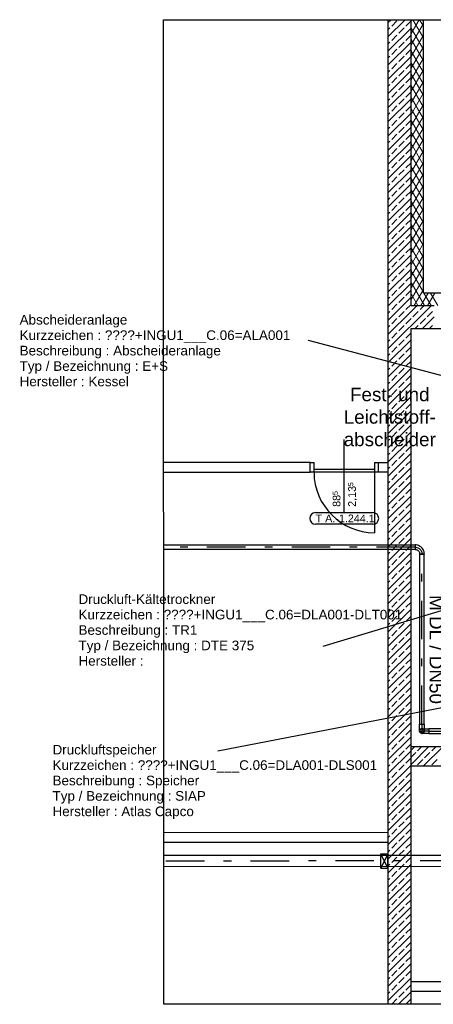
# Model space of a CAD drawing. Header units: metres. Extents: x 0 to 19.7, y 0 to 22.1.
# Tile 1 of 6: x 4.1 to 9.5, y 9.3 to 22.1. Entities that reach past the tile are written whole.
import ezdxf

# ---------------------------------------------------------------- set-up
doc = ezdxf.new("R2010")
doc.units = ezdxf.units.M
for name, pattern in [('MITTE', [2, 1.25, -0.25, 0.25, -0.25]), ('STRICHPUNKT', [1, 0.5, -0.25, 0, -0.25]), ('VERDECKT', [0.375, 0.25, -0.125])]:
    doc.linetypes.add(name, pattern=pattern)
doc.layers.get('0').update_dxf_attribs({"lineweight": 0})
for name, color, linetype in [('003ARCH_A', 7, 'Continuous'), ('004SON_SON', 7, 'Continuous'), ('004TGA_S', 7, 'Continuous'), ('004TX_TXT', 7, 'Continuous')]:
    doc.layers.add(name, color=color, linetype=linetype)
doc.styles.add('ARIAL', font='arial.ttf')
doc.styles.get("Standard").update_dxf_attribs({"font": 'arial.ttf'})

# ---------------------------------------------------------------- blocks, each defined once
blk = doc.blocks.new('Abscheideranlage KG400.010.010.260')
for s, p in [('Abscheideranlage', (0, 0)), ('Kurzzeichen : ', (0, -0.2)), ('Beschreibung : ', (0, -0.4)), ('Typ / Bezeichnung : ', (0, -0.6)), ('Hersteller : ', (0, -0.8))]:
    blk.add_text(s, height=0.125).set_placement(p)
at = {"flags": 1}
for tag, p in [('NUMMER', (0, 0)), ('KURZTEXT', (0, 0)), ('MB.100.10.110', (0, -0.8)), ('MB.100.20.500', (0, -0.8)), ('KG400.010.001.210', (0, -0.8)), ('MB.100.20.110', (0, -0.8)), ('MB.100.20.100', (0, -0.8)), ('MB.100.90.100', (0, -0.8))]:
    blk.add_attdef(tag, p, '', height=0.125, dxfattribs=at)
for tag, p in [('MB.100.110.100', (1.106, -0.2)), ('MB.100.110.110', (1.213, -0.4)), ('MB.100.10.100', (1.592, -0.6)), ('MB.100.20.120', (0.893, -0.8))]:
    blk.add_attdef(tag, p, '', height=0.125)
blk = doc.blocks.new('Druckluft-Kältetrockner KG400.070.030.130')
for s, p in [('Druckluft-Kältetrockner', (0, 0)), ('Kurzzeichen : ', (0, -0.2)), ('Beschreibung : ', (0, -0.4)), ('Typ / Bezeichnung : ', (0, -0.6)), ('Hersteller : ', (0, -0.8))]:
    blk.add_text(s, height=0.125).set_placement(p)
at = {"flags": 1}
for tag, p in [('NUMMER', (0, 0)), ('KURZTEXT', (0, 0)), ('MB.100.10.110', (0, -0.8)), ('MB.100.20.500', (0, -0.8)), ('KG400.099.003.500', (0, -0.8)), ('KG400.099.003.103', (0, -0.8)), ('KG400.099.004.210', (0, -0.8)), ('KG400.030.004.110', (0, -0.8)), ('MB.100.20.110', (0, -0.8)), ('MB.100.20.100', (0, -0.8)), ('MB.100.90.100', (0, -0.8))]:
    blk.add_attdef(tag, p, '', height=0.125, dxfattribs=at)
for tag, p in [('MB.100.110.100', (1.106, -0.2)), ('MB.100.110.110', (1.213, -0.4)), ('MB.100.10.100', (1.592, -0.6)), ('MB.100.20.120', (0.893, -0.8))]:
    blk.add_attdef(tag, p, '', height=0.125)
blk = doc.blocks.new('Druckluftspeicher KG400.070.030.120')
for s, p in [('Druckluftspeicher', (0, 0)), ('Kurzzeichen : ', (0, -0.2)), ('Beschreibung : ', (0, -0.4)), ('Typ / Bezeichnung : ', (0, -0.6)), ('Hersteller : ', (0, -0.8))]:
    blk.add_text(s, height=0.125).set_placement(p)
at = {"flags": 1}
for tag, p in [('NUMMER', (0, 0)), ('KURZTEXT', (0, 0)), ('MB.100.10.110', (0, -0.8)), ('MB.100.20.500', (0, -0.8)), ('KG400.099.003.303', (0, -0.8)), ('MB.100.20.110', (0, -0.8)), ('MB.100.20.100', (0, -0.8)), ('MB.100.90.100', (0, -0.8))]:
    blk.add_attdef(tag, p, '', height=0.125, dxfattribs=at)
for tag, p in [('MB.100.110.100', (1.106, -0.2)), ('MB.100.110.110', (1.213, -0.4)), ('MB.100.10.100', (1.592, -0.6)), ('MB.100.20.120', (0.893, -0.8))]:
    blk.add_attdef(tag, p, '', height=0.125)

msp = doc.modelspace()

# ---------------------------------------------------------------- linework, layer by layer
at = {"color": 0, "linetype": 'MITTE'}
for p, q in [((9.388, 12.824), (9.31, 12.824)), ((9.349, 12.785), (9.349, 12.863))]:
    msp.add_line(p, q, dxfattribs=at)
at = {"color": 0, "linetype": 'Continuous'}
msp.add_arc((9.349, 12.824), 0.0302, 270, 180, dxfattribs=at)
at = {"color": 0, "linetype": 'VERDECKT'}
msp.add_arc((9.349, 12.837), 0.0327, 202.9593, 337.0407, dxfattribs=at)
at = {"color": 0, "linetype": 'ByBlock'}
for points in [[(9.32, 12.831), (9.319, 12.827), (9.329, 12.83), (9.329, 12.827)], [(9.319, 12.827), (9.319, 12.824), (9.329, 12.827), (9.329, 12.824)], [(9.319, 12.821), (9.319, 12.824), (9.329, 12.822), (9.329, 12.824)], [(9.32, 12.817), (9.319, 12.821), (9.329, 12.818), (9.329, 12.822)], [(9.321, 12.837), (9.32, 12.831), (9.33, 12.833), (9.329, 12.83)], [(9.321, 12.812), (9.32, 12.817), (9.33, 12.816), (9.329, 12.818)], [(9.325, 12.842), (9.321, 12.837), (9.331, 12.836), (9.33, 12.833)], [(9.325, 12.806), (9.321, 12.812), (9.331, 12.812), (9.33, 12.816)], [(9.327, 12.845), (9.325, 12.842), (9.333, 12.839), (9.331, 12.836)], [(9.327, 12.803), (9.325, 12.806), (9.333, 12.809), (9.331, 12.812)], [(9.331, 12.848), (9.327, 12.845), (9.335, 12.843), (9.333, 12.839)], [(9.331, 12.8), (9.327, 12.803), (9.335, 12.805), (9.333, 12.809)], [(9.335, 12.851), (9.331, 12.848), (9.337, 12.845), (9.335, 12.843)], [(9.335, 12.798), (9.331, 12.8), (9.337, 12.803), (9.335, 12.805)], [(9.338, 12.852), (9.335, 12.851), (9.339, 12.848), (9.337, 12.845)], [(9.338, 12.796), (9.335, 12.798), (9.339, 12.8), (9.337, 12.803)], [(9.341, 12.853), (9.338, 12.852), (9.342, 12.85), (9.339, 12.848)], [(9.341, 12.795), (9.338, 12.796), (9.342, 12.798), (9.339, 12.8)], [(9.343, 12.854), (9.341, 12.853), (9.344, 12.852), (9.342, 12.85)], [(9.343, 12.794), (9.341, 12.795), (9.344, 12.796), (9.342, 12.798)], [(9.345, 12.854), (9.343, 12.854), (9.346, 12.853), (9.344, 12.852)], [(9.345, 12.794), (9.343, 12.794), (9.346, 12.795), (9.344, 12.796)], [(9.349, 12.854), (9.345, 12.854), (9.346, 12.853)], [(9.349, 12.794), (9.345, 12.794), (9.346, 12.795)]]:
    msp.add_solid(points, dxfattribs=at)
at = {"layer": '003ARCH_A', "color": 252, "linetype": 'Continuous', "lineweight": 0}
for p, q in [((8.908, 22.01), (8.948, 22.051)), ((8.908, 21.827), (9.132, 22.051)), ((8.956, 21.967), (9.025, 22.036)), ((9.14, 21.967), (9.208, 22.035)), ((9.208, 22.023), (9.224, 22.051)), ((9.208, 21.873), (9.311, 22.051)), ((9.208, 21.723), (9.368, 22)), ((9.368, 21.816), (9.232, 22.051)), ((9.368, 21.966), (9.319, 22.051)), ((8.908, 21.919), (8.933, 21.944)), ((8.908, 21.643), (9.208, 21.943)), ((8.956, 21.783), (9.025, 21.852)), ((9.048, 21.875), (9.117, 21.944)), ((9.14, 21.783), (9.208, 21.851)), ((9.368, 21.666), (9.208, 21.943)), ((9.208, 21.573), (9.368, 21.85)), ((8.908, 21.735), (8.933, 21.76)), ((8.908, 21.459), (9.208, 21.759)), ((9.048, 21.691), (9.117, 21.76)), ((9.368, 21.516), (9.208, 21.793)), ((8.956, 21.599), (9.025, 21.668)), ((9.14, 21.599), (9.208, 21.667)), ((9.208, 21.423), (9.368, 21.7)), ((9.368, 21.366), (9.208, 21.643)), ((8.908, 21.551), (8.933, 21.576)), ((8.908, 21.275), (9.208, 21.575)), ((8.956, 21.415), (9.025, 21.484)), ((9.048, 21.507), (9.117, 21.576)), ((9.14, 21.415), (9.208, 21.483)), ((9.208, 21.273), (9.368, 21.55)), ((9.368, 21.216), (9.208, 21.493)), ((8.908, 21.367), (8.933, 21.392)), ((8.908, 21.091), (9.208, 21.391)), ((9.048, 21.323), (9.117, 21.392)), ((9.208, 21.123), (9.368, 21.4)), ((9.368, 21.066), (9.208, 21.343)), ((8.908, 21.183), (8.933, 21.209)), ((8.908, 20.907), (9.208, 21.207)), ((8.956, 21.232), (9.025, 21.3)), ((9.048, 21.14), (9.117, 21.209)), ((9.14, 21.232), (9.208, 21.299)), ((9.208, 20.973), (9.368, 21.25)), ((8.956, 21.048), (9.025, 21.117)), ((9.14, 21.048), (9.208, 21.115)), ((9.368, 20.916), (9.208, 21.193)), ((9.208, 20.823), (9.368, 21.1)), ((8.908, 20.999), (8.933, 21.025)), ((8.908, 20.724), (9.208, 21.024)), ((9.048, 20.956), (9.117, 21.025)), ((9.368, 20.766), (9.208, 21.043)), ((9.208, 20.673), (9.368, 20.95)), ((8.908, 20.815), (8.933, 20.841)), ((8.908, 20.54), (9.208, 20.84)), ((8.956, 20.864), (9.025, 20.933)), ((9.048, 20.772), (9.117, 20.841)), ((9.14, 20.864), (9.208, 20.932)), ((9.368, 20.616), (9.208, 20.893)), ((8.956, 20.68), (9.025, 20.749)), ((9.14, 20.68), (9.208, 20.748)), ((9.208, 20.523), (9.368, 20.8)), ((9.368, 20.466), (9.208, 20.743)), ((8.908, 20.632), (8.933, 20.657)), ((8.908, 20.356), (9.208, 20.656)), ((8.956, 20.496), (9.025, 20.565)), ((9.048, 20.588), (9.117, 20.657)), ((9.14, 20.496), (9.208, 20.564)), ((9.208, 20.373), (9.368, 20.65)), ((9.368, 20.316), (9.208, 20.593)), ((8.908, 20.448), (8.933, 20.473)), ((8.908, 20.172), (9.208, 20.472)), ((9.048, 20.404), (9.117, 20.473)), ((9.208, 20.223), (9.368, 20.5)), ((9.368, 20.166), (9.208, 20.443)), ((8.956, 20.312), (9.025, 20.381)), ((9.14, 20.312), (9.208, 20.38)), ((9.208, 20.073), (9.368, 20.35)), ((8.908, 20.264), (8.933, 20.289)), ((8.908, 19.988), (9.208, 20.288)), ((8.956, 20.128), (9.025, 20.197)), ((9.048, 20.22), (9.117, 20.289)), ((9.14, 20.128), (9.208, 20.196)), ((9.368, 20.016), (9.208, 20.293)), ((9.208, 19.923), (9.368, 20.2)), ((8.908, 20.08), (8.933, 20.105)), ((8.908, 19.804), (9.208, 20.104)), ((9.048, 20.037), (9.117, 20.105)), ((9.368, 19.866), (9.208, 20.143)), ((8.956, 19.945), (9.025, 20.014)), ((9.14, 19.945), (9.208, 20.012)), ((9.208, 19.773), (9.368, 20.05)), ((9.368, 19.716), (9.208, 19.993)), ((8.908, 19.896), (8.933, 19.922)), ((8.908, 19.62), (9.208, 19.92)), ((8.956, 19.761), (9.025, 19.83)), ((9.048, 19.853), (9.117, 19.922)), ((9.14, 19.761), (9.208, 19.828)), ((9.208, 19.623), (9.368, 19.9)), ((9.368, 19.566), (9.208, 19.843)), ((8.908, 19.712), (8.933, 19.738)), ((8.908, 19.437), (9.208, 19.737)), ((9.048, 19.669), (9.117, 19.738)), ((9.208, 19.473), (9.368, 19.75)), ((9.368, 19.416), (9.208, 19.693)), ((8.908, 19.528), (8.933, 19.554)), ((8.908, 19.253), (9.208, 19.553)), ((8.956, 19.577), (9.025, 19.646)), ((9.048, 19.485), (9.117, 19.554)), ((9.14, 19.577), (9.208, 19.645)), ((9.208, 19.323), (9.368, 19.6)), ((9.368, 19.266), (9.208, 19.543)), ((8.956, 19.393), (9.025, 19.462)), ((9.14, 19.393), (9.208, 19.461)), ((9.208, 19.173), (9.368, 19.45)), ((8.908, 19.345), (8.933, 19.37)), ((8.908, 19.069), (9.208, 19.369)), ((9.048, 19.301), (9.117, 19.37)), ((9.368, 19.116), (9.208, 19.393)), ((9.208, 19.023), (9.368, 19.3)), ((8.908, 19.161), (8.933, 19.186)), ((8.908, 18.885), (9.208, 19.185)), ((8.956, 19.209), (9.025, 19.278)), ((9.048, 19.117), (9.117, 19.186)), ((9.14, 19.209), (9.208, 19.277)), ((9.368, 18.966), (9.208, 19.243)), ((8.956, 19.025), (9.025, 19.094)), ((9.14, 19.025), (9.208, 19.093)), ((9.208, 18.873), (9.368, 19.15)), ((9.368, 18.816), (9.208, 19.093)), ((8.908, 18.977), (8.933, 19.002)), ((8.908, 18.701), (9.208, 19.001)), ((8.956, 18.842), (9.025, 18.91)), ((9.048, 18.933), (9.117, 19.002)), ((9.14, 18.842), (9.208, 18.909)), ((9.208, 18.723), (9.368, 19)), ((9.368, 18.666), (9.208, 18.943)), ((8.908, 18.793), (8.933, 18.819)), ((8.908, 18.517), (9.208, 18.817)), ((9.048, 18.75), (9.117, 18.819)), ((9.208, 18.573), (9.368, 18.85)), ((9.368, 18.516), (9.208, 18.793)), ((8.956, 18.658), (9.025, 18.727)), ((9.14, 18.658), (9.208, 18.725)), ((9.208, 18.423), (9.368, 18.7)), ((8.908, 18.609), (8.933, 18.635)), ((8.908, 18.333), (9.208, 18.633)), ((8.956, 18.474), (9.025, 18.543)), ((9.048, 18.566), (9.117, 18.635)), ((9.14, 18.474), (9.208, 18.542)), ((9.38, 18.345), (9.208, 18.643)), ((9.249, 18.345), (9.368, 18.55)), ((8.908, 18.425), (8.933, 18.451)), ((8.908, 18.15), (9.208, 18.45)), ((9.048, 18.382), (9.117, 18.451)), ((9.294, 18.345), (9.208, 18.493)), ((9.336, 18.345), (9.428, 18.505)), ((9.467, 18.345), (9.375, 18.505)), ((9.422, 18.345), (9.515, 18.505)), ((9.554, 18.345), (9.461, 18.505)), ((8.908, 17.782), (9.471, 18.345)), ((8.908, 18.242), (8.933, 18.267)), ((8.908, 17.966), (9.208, 18.266)), ((8.956, 18.29), (9.025, 18.359)), ((9.048, 18.198), (9.117, 18.267)), ((9.14, 18.29), (9.208, 18.358)), ((9.208, 18.266), (9.287, 18.345)), ((9.232, 18.198), (9.301, 18.267)), ((9.324, 18.29), (9.379, 18.345)), ((9.416, 18.198), (9.485, 18.267)), ((8.956, 18.106), (9.025, 18.175)), ((9.14, 18.106), (9.208, 18.174)), ((9.208, 18.174), (9.209, 18.175)), ((9.324, 18.106), (9.393, 18.175)), ((9.354, 18.045), (9.508, 18.198)), ((8.908, 18.058), (8.933, 18.083)), ((9.048, 18.014), (9.117, 18.083)), ((9.263, 18.045), (9.301, 18.083)), ((9.446, 18.045), (9.485, 18.083)), ((8.908, 17.874), (8.933, 17.899)), ((8.908, 17.598), (9.208, 17.898)), ((8.956, 17.922), (9.025, 17.991)), ((9.048, 17.83), (9.117, 17.899)), ((9.14, 17.922), (9.208, 17.99)), ((8.956, 17.738), (9.025, 17.807)), ((9.14, 17.738), (9.208, 17.806)), ((8.908, 17.69), (8.933, 17.715)), ((8.908, 17.414), (9.208, 17.714)), ((9.048, 17.647), (9.117, 17.715)), ((8.908, 17.506), (8.933, 17.532)), ((8.908, 17.23), (9.208, 17.53)), ((8.956, 17.555), (9.025, 17.624)), ((9.048, 17.463), (9.117, 17.532)), ((9.14, 17.555), (9.208, 17.622)), ((8.956, 17.371), (9.025, 17.44)), ((9.14, 17.371), (9.208, 17.438)), ((8.908, 17.322), (8.933, 17.348)), ((8.908, 17.047), (9.208, 17.347)), ((8.956, 17.187), (9.025, 17.256)), ((9.048, 17.279), (9.117, 17.348)), ((9.14, 17.187), (9.208, 17.255)), ((8.908, 17.138), (8.933, 17.164)), ((8.908, 16.863), (9.208, 17.163)), ((9.048, 17.095), (9.117, 17.164)), ((8.956, 17.003), (9.025, 17.072)), ((9.14, 17.003), (9.208, 17.071)), ((8.908, 16.955), (8.933, 16.98)), ((8.908, 16.679), (9.208, 16.979)), ((8.956, 16.819), (9.025, 16.888)), ((9.048, 16.911), (9.117, 16.98)), ((9.14, 16.819), (9.208, 16.887)), ((8.908, 16.771), (8.933, 16.796)), ((8.908, 16.495), (9.208, 16.795)), ((9.048, 16.727), (9.117, 16.796)), ((8.908, 16.587), (8.933, 16.612)), ((8.908, 16.311), (9.208, 16.611)), ((8.956, 16.635), (9.025, 16.704)), ((9.048, 16.543), (9.117, 16.612)), ((9.14, 16.635), (9.208, 16.703)), ((8.956, 16.452), (9.025, 16.52)), ((9.14, 16.452), (9.208, 16.519)), ((8.908, 16.403), (8.933, 16.429)), ((8.908, 16.127), (9.208, 16.427)), ((9.048, 16.36), (9.117, 16.429)), ((8.908, 16.219), (8.933, 16.245)), ((8.908, 15.943), (9.208, 16.243)), ((8.956, 16.268), (9.025, 16.337)), ((9.048, 16.176), (9.117, 16.245)), ((9.14, 16.268), (9.208, 16.335)), ((8.956, 16.084), (9.025, 16.153)), ((9.14, 16.084), (9.208, 16.152)), ((8.908, 16.035), (8.933, 16.061)), ((8.908, 15.76), (9.208, 16.06)), ((8.956, 15.9), (9.025, 15.969)), ((9.048, 15.992), (9.117, 16.061)), ((9.14, 15.9), (9.208, 15.968)), ((8.908, 15.852), (8.933, 15.877)), ((8.908, 15.576), (9.208, 15.876)), ((9.048, 15.808), (9.117, 15.877)), ((8.956, 15.716), (9.025, 15.785)), ((9.14, 15.716), (9.208, 15.784)), ((8.908, 15.668), (8.933, 15.693)), ((8.908, 15.392), (9.208, 15.692)), ((8.956, 15.532), (9.025, 15.601)), ((9.048, 15.624), (9.117, 15.693)), ((9.14, 15.532), (9.208, 15.6)), ((8.908, 15.484), (8.933, 15.509)), ((8.908, 15.208), (9.208, 15.508)), ((9.048, 15.44), (9.117, 15.509)), ((8.956, 15.348), (9.025, 15.417)), ((9.14, 15.348), (9.208, 15.416)), ((8.908, 15.3), (8.933, 15.325)), ((8.908, 15.024), (9.208, 15.324)), ((8.956, 15.165), (9.025, 15.234)), ((9.048, 15.257), (9.117, 15.325)), ((9.14, 15.165), (9.208, 15.232)), ((8.908, 15.116), (8.933, 15.142)), ((8.908, 14.84), (9.208, 15.14)), ((9.048, 15.073), (9.117, 15.142)), ((8.908, 14.932), (8.933, 14.958)), ((8.908, 14.657), (9.208, 14.957)), ((8.956, 14.981), (9.025, 15.05)), ((9.048, 14.889), (9.117, 14.958)), ((9.14, 14.981), (9.208, 15.048)), ((8.956, 14.797), (9.025, 14.866)), ((9.14, 14.797), (9.208, 14.865)), ((8.908, 14.748), (8.933, 14.774)), ((8.908, 14.473), (9.208, 14.773)), ((9.048, 14.705), (9.117, 14.774)), ((8.908, 14.565), (8.933, 14.59)), ((8.908, 14.289), (9.208, 14.589)), ((8.956, 14.613), (9.025, 14.682)), ((9.048, 14.521), (9.117, 14.59)), ((9.14, 14.613), (9.208, 14.681)), ((8.956, 14.429), (9.025, 14.498)), ((9.14, 14.429), (9.208, 14.497)), ((8.908, 14.381), (8.933, 14.406)), ((8.908, 14.105), (9.208, 14.405)), ((8.956, 14.245), (9.025, 14.314)), ((9.048, 14.337), (9.117, 14.406)), ((9.14, 14.245), (9.208, 14.313)), ((8.908, 14.197), (8.933, 14.222)), ((8.908, 13.921), (9.208, 14.221)), ((9.048, 14.153), (9.117, 14.222)), ((8.956, 14.061), (9.025, 14.13)), ((9.14, 14.061), (9.208, 14.129)), ((8.908, 14.013), (8.933, 14.039)), ((8.908, 13.737), (9.208, 14.037)), ((8.956, 13.878), (9.025, 13.947)), ((9.048, 13.97), (9.117, 14.039)), ((9.14, 13.878), (9.208, 13.945)), ((8.908, 13.829), (8.933, 13.855)), ((8.908, 13.553), (9.208, 13.853)), ((9.048, 13.786), (9.117, 13.855)), ((8.908, 13.645), (8.933, 13.671)), ((8.908, 13.37), (9.208, 13.67)), ((8.956, 13.694), (9.025, 13.763)), ((9.048, 13.602), (9.117, 13.671)), ((9.14, 13.694), (9.208, 13.762)), ((8.956, 13.51), (9.025, 13.579)), ((9.14, 13.51), (9.208, 13.578)), ((8.908, 13.462), (8.933, 13.487)), ((8.908, 13.186), (9.208, 13.486)), ((9.048, 13.418), (9.117, 13.487)), ((8.908, 13.278), (8.933, 13.303)), ((8.908, 13.002), (9.208, 13.302)), ((8.956, 13.326), (9.025, 13.395)), ((9.048, 13.234), (9.117, 13.303)), ((9.14, 13.326), (9.208, 13.394)), ((8.956, 13.142), (9.025, 13.211)), ((9.14, 13.142), (9.208, 13.21)), ((8.908, 13.094), (8.933, 13.119)), ((8.908, 12.818), (9.208, 13.118)), ((8.956, 12.958), (9.025, 13.027)), ((9.048, 13.05), (9.117, 13.119)), ((8.908, 12.91), (8.933, 12.935)), ((8.908, 12.634), (9.208, 12.934)), ((9.048, 12.866), (9.117, 12.935)), ((9.14, 12.958), (9.208, 13.026)), ((8.956, 12.775), (9.025, 12.843)), ((9.14, 12.775), (9.208, 12.842)), ((8.908, 12.726), (8.933, 12.752)), ((8.908, 12.45), (9.208, 12.75)), ((8.956, 12.591), (9.025, 12.66)), ((9.048, 12.683), (9.117, 12.752)), ((9.14, 12.591), (9.208, 12.658)), ((8.908, 12.542), (8.933, 12.568)), ((8.908, 12.267), (9.208, 12.567)), ((9.048, 12.499), (9.117, 12.568)), ((9.208, 12.576), (9.252, 12.621)), ((9.208, 12.392), (9.436, 12.621)), ((9.208, 12.484), (9.269, 12.546)), ((9.292, 12.569), (9.344, 12.621)), ((9.37, 12.371), (9.62, 12.621)), ((9.384, 12.477), (9.453, 12.546)), ((9.476, 12.569), (9.528, 12.621)), ((8.956, 12.407), (9.025, 12.476)), ((9.14, 12.407), (9.208, 12.475)), ((9.292, 12.385), (9.361, 12.454)), ((9.476, 12.385), (9.545, 12.454)), ((8.908, 12.358), (8.933, 12.384)), ((8.908, 12.083), (9.208, 12.383)), ((8.956, 12.223), (9.025, 12.292)), ((9.048, 12.315), (9.117, 12.384)), ((9.14, 12.223), (9.208, 12.291)), ((8.908, 12.175), (8.933, 12.2)), ((8.908, 11.899), (9.208, 12.199)), ((9.048, 12.131), (9.117, 12.2)), ((8.908, 11.991), (8.933, 12.016)), ((8.908, 11.715), (9.208, 12.015)), ((8.956, 12.039), (9.025, 12.108)), ((9.048, 11.947), (9.117, 12.016)), ((9.14, 12.039), (9.208, 12.107)), ((8.956, 11.855), (9.025, 11.924)), ((9.14, 11.855), (9.208, 11.923)), ((8.908, 11.807), (8.933, 11.832)), ((8.908, 11.531), (9.208, 11.831)), ((9.048, 11.763), (9.117, 11.832)), ((8.908, 11.623), (8.933, 11.648)), ((8.908, 11.347), (9.208, 11.647)), ((8.956, 11.671), (9.025, 11.74)), ((9.048, 11.58), (9.117, 11.648)), ((9.14, 11.671), (9.208, 11.739)), ((8.956, 11.488), (9.025, 11.557)), ((9.14, 11.488), (9.208, 11.555)), ((8.908, 11.439), (8.933, 11.465)), ((8.908, 11.163), (9.208, 11.463)), ((8.956, 11.304), (9.025, 11.373)), ((9.048, 11.396), (9.117, 11.465)), ((9.14, 11.304), (9.208, 11.371)), ((8.908, 11.255), (8.933, 11.281)), ((8.908, 10.98), (9.208, 11.28)), ((9.048, 11.212), (9.117, 11.281)), ((8.956, 11.12), (9.025, 11.189)), ((9.14, 11.12), (9.208, 11.188)), ((8.908, 11.071), (8.933, 11.097)), ((8.908, 10.796), (9.208, 11.096)), ((8.956, 10.936), (9.025, 11.005)), ((9.048, 11.028), (9.117, 11.097)), ((9.14, 10.936), (9.208, 11.004)), ((8.908, 10.888), (8.933, 10.913)), ((8.908, 10.612), (9.208, 10.912)), ((9.048, 10.844), (9.117, 10.913)), ((8.908, 10.704), (8.933, 10.729)), ((8.908, 10.428), (9.208, 10.728)), ((8.956, 10.752), (9.025, 10.821)), ((9.048, 10.66), (9.117, 10.729)), ((9.14, 10.752), (9.208, 10.82)), ((8.956, 10.568), (9.025, 10.637)), ((9.14, 10.568), (9.208, 10.636)), ((8.908, 10.52), (8.933, 10.545)), ((8.908, 10.244), (9.208, 10.544)), ((9.048, 10.476), (9.117, 10.545)), ((8.908, 10.336), (8.933, 10.362)), ((8.908, 10.06), (9.208, 10.36)), ((8.956, 10.385), (9.025, 10.453)), ((9.048, 10.293), (9.117, 10.362)), ((9.14, 10.385), (9.208, 10.452)), ((8.956, 10.201), (9.025, 10.27)), ((9.14, 10.201), (9.208, 10.268)), ((8.908, 10.152), (8.933, 10.178)), ((8.908, 9.876), (9.208, 10.176)), ((9.048, 10.109), (9.117, 10.178)), ((8.908, 9.968), (8.933, 9.994)), ((8.908, 9.693), (9.208, 9.993)), ((8.956, 10.017), (9.025, 10.086)), ((9.048, 9.925), (9.117, 9.994)), ((9.14, 10.017), (9.208, 10.085)), ((8.956, 9.833), (9.025, 9.902)), ((9.14, 9.833), (9.208, 9.901)), ((8.908, 9.785), (8.933, 9.81)), ((8.908, 9.509), (9.208, 9.809)), ((8.956, 9.649), (9.025, 9.718)), ((9.048, 9.741), (9.117, 9.81)), ((9.14, 9.649), (9.208, 9.717)), ((8.908, 9.601), (8.933, 9.626)), ((8.908, 9.325), (9.208, 9.625)), ((9.048, 9.557), (9.117, 9.626)), ((8.956, 9.465), (9.025, 9.534)), ((9.14, 9.465), (9.208, 9.533)), ((8.908, 9.417), (8.933, 9.442)), ((8.956, 9.281), (9.025, 9.35)), ((9.046, 9.28), (9.208, 9.441)), ((9.048, 9.373), (9.117, 9.442)), ((9.14, 9.281), (9.208, 9.349))]:
    msp.add_line(p, q, dxfattribs=at)
at = {"layer": '003ARCH_A', "color": 252, "linetype": 'Continuous'}
for p, q in [((8.908, 22.051), (8.908, 9.28)), ((9.208, 18.345), (9.208, 22.051)), ((9.368, 18.505), (9.368, 22.051)), ((16.628, 18.505), (9.368, 18.505)), ((9.208, 18.345), (9.508, 18.345)), ((9.208, 18.045), (16.708, 18.045)), ((9.208, 9.28), (9.208, 18.045)), ((8.34, 15.657), (8.34, 16.607)), ((7.898, 16.307), (5.996, 16.306)), ((7.898, 16.307), (7.948, 16.307)), ((7.898, 16.182), (7.898, 16.307)), ((7.948, 16.182), (7.948, 16.307)), ((7.948, 16.222), (8.733, 16.222)), ((8.733, 16.307), (8.908, 16.307)), ((8.733, 16.307), (8.733, 15.397)), ((8.783, 16.182), (8.783, 16.307)), ((5.996, 16.181), (7.898, 16.182)), ((8.908, 16.182), (7.898, 16.182)), ((7.968, 15.657), (8.713, 15.657)), ((8.713, 15.507), (7.968, 15.507)), ((16.708, 12.621), (9.208, 12.621)), ((9.208, 12.371), (16.708, 12.371)), ((8.908, 11.507), (5.999, 11.505)), ((5.999, 11.381), (8.908, 11.382)), ((16.708, 9.573), (9.208, 9.573)), ((9.208, 9.448), (16.708, 9.448))]:
    msp.add_line(p, q, dxfattribs=at)
at = {"layer": '003ARCH_A', "color": 252}
msp.add_lwpolyline([(5.993, 22.051), (19.735, 22.051), (19.735, 9.28), (6, 9.28)], close=True, dxfattribs=at)
at = {"layer": '003ARCH_A', "color": 252, "linetype": 'Continuous'}
for centre, radius, start, end in [((8.733, 16.182), 0.785, 180, 270), ((7.968, 15.582), 0.075, 90, 270), ((8.713, 15.582), 0.075, 270.0301, 89.9699)]:
    msp.add_arc(centre, radius, start, end, dxfattribs=at)
at = {"layer": '004SON_SON', "color": 150, "linetype": 'Continuous'}
for points in [[(9.259, 15.239), (9.259, 15.179), (5.997, 15.177)], [(5.997, 15.238), (9.259, 15.239)], [(9.319, 15.119), (9.38, 15.119), (9.38, 15.119), (9.379, 15.134), (9.376, 15.15), (9.371, 15.165), (9.364, 15.179), (9.355, 15.192), (9.344, 15.204), (9.333, 15.214), (9.319, 15.223), (9.305, 15.23), (9.29, 15.235), (9.275, 15.238), (9.259, 15.239), (9.259, 15.239), (9.259, 15.179), (9.259, 15.179), (9.267, 15.178), (9.275, 15.177), (9.282, 15.174), (9.289, 15.171), (9.296, 15.166), (9.302, 15.161), (9.307, 15.155), (9.311, 15.149), (9.315, 15.142), (9.317, 15.134), (9.319, 15.127), (9.319, 15.119), (9.319, 15.119)], [(9.319, 12.915), (9.379, 12.915), (9.379, 15.119), (9.319, 15.119), (9.319, 12.915)], [(9.319, 12.915), (9.379, 12.915), (9.379, 12.914), (9.379, 12.824), (9.379, 12.82), (9.378, 12.816), (9.377, 12.813), (9.375, 12.809), (9.373, 12.806), (9.37, 12.803), (9.367, 12.8), (9.364, 12.798), (9.36, 12.796), (9.357, 12.795), (9.353, 12.794), (9.349, 12.794), (9.345, 12.794), (9.341, 12.795), (9.337, 12.796), (9.334, 12.798), (9.33, 12.8), (9.328, 12.803), (9.325, 12.806), (9.323, 12.809), (9.321, 12.813), (9.32, 12.816), (9.319, 12.82), (9.319, 12.824), (9.319, 12.824), (9.319, 12.914), (9.319, 12.915)], [(9.439, 12.854), (9.439, 12.794), (9.439, 12.794), (9.349, 12.794), (9.345, 12.794), (9.341, 12.795), (9.337, 12.796), (9.334, 12.798), (9.33, 12.8), (9.328, 12.803), (9.325, 12.806), (9.323, 12.809), (9.321, 12.813), (9.32, 12.816), (9.319, 12.82), (9.319, 12.824), (9.319, 12.828), (9.32, 12.832), (9.321, 12.836), (9.323, 12.839), (9.325, 12.842), (9.328, 12.845), (9.33, 12.848), (9.334, 12.85), (9.337, 12.852), (9.341, 12.853), (9.345, 12.854), (9.349, 12.854), (9.349, 12.854), (9.439, 12.854), (9.439, 12.854)], [(9.439, 12.854), (9.439, 12.794), (10.036, 12.794), (10.036, 12.854), (9.439, 12.854)]]:
    msp.add_lwpolyline(points, dxfattribs=at)
at = {"layer": '004SON_SON', "color": 7, "linetype": 'STRICHPUNKT'}
for points in [[(9.259, 15.209), (5.997, 15.208)], [(9.259, 15.209), (9.259, 15.209), (9.271, 15.208), (9.283, 15.206), (9.294, 15.202), (9.304, 15.197), (9.314, 15.19), (9.323, 15.183), (9.331, 15.174), (9.338, 15.164), (9.343, 15.153), (9.347, 15.142), (9.349, 15.13), (9.35, 15.119), (9.35, 15.119)], [(9.349, 12.915), (9.349, 15.119)], [(9.349, 12.915), (9.349, 12.824)], [(9.439, 12.824), (9.349, 12.824)], [(9.439, 12.824), (10.036, 12.824)]]:
    msp.add_lwpolyline(points, dxfattribs=at)
at = {"layer": '004SON_SON', "color": 0, "linetype": 'Continuous'}
msp.add_arc((9.349, 12.824), 0.0302, 270, 180, dxfattribs=at)
at = {"layer": '004TGA_S', "color": 44}
for p, q in [((8.814, 11.046), (8.814, 11.233)), ((8.908, 11.233), (8.814, 11.046)), ((8.814, 11.233), (8.908, 11.233)), ((8.908, 11.046), (8.814, 11.233)), ((8.908, 11.046), (8.908, 11.233)), ((8.814, 11.046), (8.908, 11.046))]:
    msp.add_line(p, q, dxfattribs=at)
at = {"layer": '004TGA_S', "color": 44, "linetype": 'Continuous'}
for points in [[(9.825, 11.07), (9.825, 11.21), (5.999, 11.209)], [(5.999, 11.068), (9.825, 11.07)]]:
    msp.add_lwpolyline(points, dxfattribs=at)
at = {"layer": '004TGA_S', "color": 7, "linetype": 'STRICHPUNKT'}
msp.add_lwpolyline([(9.825, 11.14), (5.999, 11.137)], dxfattribs=at)
at = {"layer": '004TX_TXT', "color": 7}
for p, q in [((7.871, 17.893), (10.7, 17.146)), ((8.067, 13.925), (10.877, 14.775)), ((6.698, 12.569), (10.905, 13.379))]:
    msp.add_line(p, q, dxfattribs=at)

# ---------------------------------------------------------------- block references
at = {"layer": '004TGA_S', "color": 7}
ref = msp.add_blockref('Abscheideranlage KG400.010.010.260', (4.127, 18.096), dxfattribs=at)
ref.add_attrib('MB.100.110.100', '????+INGU1___C.06=ALA001', (5.234, 17.896), dxfattribs={"layer": '0', "color": 7, "height": 0.125})
ref.add_attrib('MB.100.110.110', 'Abscheideranlage', (5.341, 17.696), dxfattribs={"layer": '0', "color": 7, "height": 0.125})
ref.add_attrib('MB.100.10.100', 'E+S', (5.719, 17.496), dxfattribs={"layer": '0', "color": 7, "height": 0.125})
ref.add_attrib('MB.100.20.120', 'Kessel', (5.02, 17.296), dxfattribs={"layer": '0', "color": 7, "height": 0.125})
ref = msp.add_blockref('Druckluft-Kältetrockner KG400.070.030.130', (4.891, 14.472), dxfattribs=at)
ref.add_attrib('MB.100.110.100', '????+INGU1___C.06=DLA001-DLT001', (5.997, 14.272), dxfattribs={"layer": '0', "color": 7, "height": 0.125})
ref.add_attrib('MB.100.110.110', 'TR1', (6.104, 14.072), dxfattribs={"layer": '0', "color": 7, "height": 0.125})
ref.add_attrib('MB.100.10.100', 'DTE 375', (6.483, 13.872), dxfattribs={"layer": '0', "color": 7, "height": 0.125})
ref = msp.add_blockref('Druckluftspeicher KG400.070.030.120', (4.554, 12.52), dxfattribs=at)
ref.add_attrib('MB.100.110.100', '????+INGU1___C.06=DLA001-DLS001', (5.661, 12.32), dxfattribs={"layer": '0', "color": 7, "height": 0.125})
ref.add_attrib('MB.100.110.110', 'Speicher', (5.768, 12.12), dxfattribs={"layer": '0', "color": 7, "height": 0.125})
ref.add_attrib('MB.100.10.100', 'SIAP', (6.146, 11.92), dxfattribs={"layer": '0', "color": 7, "height": 0.125})
ref.add_attrib('MB.100.20.120', 'Atlas Capco', (5.447, 11.72), dxfattribs={"layer": '0', "color": 7, "height": 0.125})

# ---------------------------------------------------------------- texts
at = {"layer": '003ARCH_A', "color": 252, "attachment_point": 7, "rotation": 90, "style": 'ARIAL'}
for s, insert, char_height in [('{5}', (8.458, 15.999), 0.0667), ('{2,13}', (8.51, 15.732), 0.1), ('{88}', (8.292, 15.732), 0.1), ('{5}', (8.258, 15.885), 0.0667)]:
    msp.add_mtext(s, dxfattribs=dict(at, insert=insert, char_height=char_height))
at = {"layer": '003ARCH_A', "color": 252, "insert": (7.968, 15.532), "char_height": 0.1, "attachment_point": 7, "style": 'ARIAL'}
msp.add_mtext('{T A.-1.244.1}', dxfattribs=at)
at = {"layer": '004TX_TXT', "color": 7, "linetype": 'Continuous', "insert": (8.931, 16.897), "char_height": 0.175, "width": 1.51864, "attachment_point": 5, "style": 'ARIAL'}
msp.add_mtext('{\\W1;Fest- und\\PLeichtstoff-\\Pabscheider}', dxfattribs=at)
at = {"layer": '004TX_TXT', "color": 7, "linetype": 'Continuous', "insert": (9.534, 14.588), "char_height": 0.175, "width": 4.63637, "attachment_point": 4, "rotation": 270, "style": 'ARIAL'}
msp.add_mtext('M DL / DN50', dxfattribs=at)

doc.saveas('drawing.dxf')
